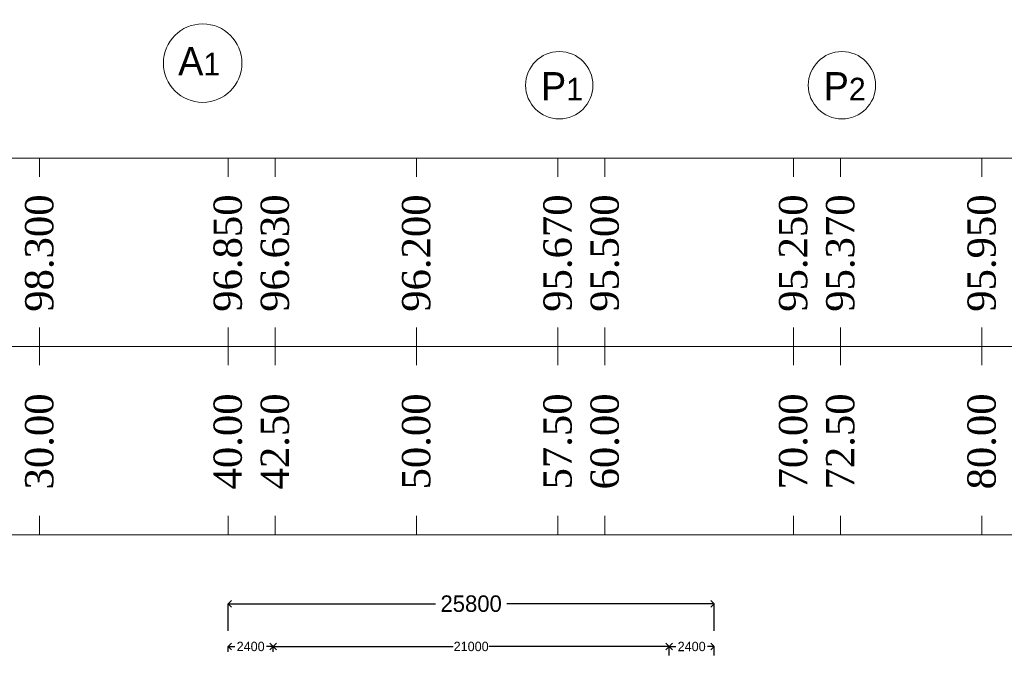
# Model space of a CAD drawing. Header units: millimetres. Extents: x -20950785 to 389010297, y -11535949 to 14056629.
# Tile 193 of 256: x 12057580 to 12109824, y -1221459 to -1187444. Entities that reach past the tile are written whole.
import ezdxf

# ---------------------------------------------------------------- set-up
doc = ezdxf.new("R2010")
doc.units = ezdxf.units.MM
doc.header["$LTSCALE"] = 60
doc.header["$MEASUREMENT"] = 0
doc.layers.add('TEXT', color=7, linetype='Continuous')
doc.styles.add('PDF Arial Bold', font='times.ttf')
doc.dimstyles.get("Standard").update_dxf_attribs({"dimtxt": 400, "dimasz": 215, "dimexe": 0.18, "dimexo": 0.0625, "dimgap": 0.09, "dimtad": 0, "dimtih": 1, "dimtoh": 1, "dimdec": 0, "dimzin": 4, "dimdsep": 46, "dimtxsty": 'Standard', "dimblk": 'OPEN90', "dimcen": 0, "dimadec": 0, "dimazin": 1, "dimtfac": 1, "dimtdec": 0, "dimtix": 1, "dimtofl": 0, "dimtmove": 0, "dimatfit": 3, "dimldrblk": 'OPEN30', "dimfxl": 1, "dimtolj": 1, "dimtzin": 0, "dimarcsym": 0})

# ---------------------------------------------------------------- blocks, each defined once
blk = doc.blocks.new('_Open90')
at = {"color": 0, "linetype": 'ByBlock', "lineweight": -2}
for p, q in [((0, 0), (-1, 0)), ((-0.5, 0.5), (0, 0)), ((0, 0), (-0.5, -0.5))]:
    blk.add_line(p, q, dxfattribs=at)
blk = doc.blocks.new('*D748')
at = {"color": 0, "linetype": 'Continuous', "lineweight": -2, "transparency": 16777216}
for p, q in [((12068635, -1219886), (12068635, -1218454)), ((12068985, -1218455), (12079639, -1218455)), ((12094085, -1218455), (12083430, -1218455)), ((12094435, -1219886), (12094435, -1218454))]:
    blk.add_line(p, q, dxfattribs=at)
at = {"layer": 'Defpoints', "color": 0, "linetype": 'Continuous', "lineweight": 9, "transparency": 16777216}
for p in [(12068635, -1218455), (12068635, -1219886), (12094435, -1219886)]:
    blk.add_point(p, dxfattribs=at)
at = {"color": 0, "linetype": 'Continuous', "lineweight": -2, "transparency": 16777216, "xscale": 350, "yscale": 350, "zscale": 350, "rotation": 180}
blk.add_blockref('_Open90', (12068635, -1218455), dxfattribs=at)
at = {"color": 0, "linetype": 'Continuous', "lineweight": -2, "transparency": 16777216, "xscale": 350, "yscale": 350, "zscale": 350}
blk.add_blockref('_Open90', (12094435, -1218455), dxfattribs=at)
at = {"color": 0, "linetype": 'Continuous', "lineweight": 9, "transparency": 16777216, "insert": (12081535, -1218455), "char_height": 700, "attachment_point": 5}
blk.add_mtext('\\A1;{\\H1.25x;25800}', dxfattribs=at)
blk = doc.blocks.new('_Open30')
at = {"color": 0, "linetype": 'ByBlock', "lineweight": -2}
for p, q in [((-1, 0.27), (0, 0)), ((0, 0), (-1, -0.27)), ((0, 0), (-1, 0))]:
    blk.add_line(p, q, dxfattribs=at)
blk = doc.blocks.new('*D760')
at = {"color": 0, "linetype": 'Continuous', "lineweight": -2, "transparency": 16777216}
for p, q in [((12092035, -1221195), (12092035, -1220727)), ((12092385, -1220727), (12092401, -1220727)), ((12094085, -1220727), (12094068, -1220727)), ((12094435, -1221195), (12094435, -1220727))]:
    blk.add_line(p, q, dxfattribs=at)
at = {"layer": 'Defpoints', "color": 0, "linetype": 'Continuous', "lineweight": 9, "transparency": 16777216}
for p in [(12094435, -1220727), (12092035, -1221196), (12094435, -1221196)]:
    blk.add_point(p, dxfattribs=at)
at = {"color": 0, "linetype": 'Continuous', "lineweight": -2, "transparency": 16777216, "xscale": 350, "yscale": 350, "zscale": 350, "rotation": 180}
blk.add_blockref('_Open90', (12092035, -1220727), dxfattribs=at)
at = {"color": 0, "linetype": 'Continuous', "lineweight": -2, "transparency": 16777216, "xscale": 350, "yscale": 350, "zscale": 350}
blk.add_blockref('_Open90', (12094435, -1220727), dxfattribs=at)
at = {"color": 0, "linetype": 'Continuous', "lineweight": 9, "transparency": 16777216, "insert": (12093235, -1220727), "char_height": 400, "attachment_point": 5}
blk.add_mtext('\\A1;{\\H1.25x;2400}', dxfattribs=at)
blk = doc.blocks.new('*D761')
at = {"color": 0, "linetype": 'Continuous', "lineweight": -2, "transparency": 16777216}
for p, q in [((12068635, -1221010), (12068635, -1220726)), ((12068985, -1220726), (12069001, -1220726)), ((12070685, -1220726), (12070668, -1220726)), ((12071035, -1221010), (12071035, -1220726))]:
    blk.add_line(p, q, dxfattribs=at)
at = {"layer": 'Defpoints', "color": 0, "linetype": 'Continuous', "lineweight": 9, "transparency": 16777216}
for p in [(12068635, -1220726), (12068635, -1221010), (12071035, -1221010)]:
    blk.add_point(p, dxfattribs=at)
at = {"color": 0, "linetype": 'Continuous', "lineweight": -2, "transparency": 16777216, "xscale": 350, "yscale": 350, "zscale": 350, "rotation": 180}
blk.add_blockref('_Open90', (12068635, -1220726), dxfattribs=at)
at = {"color": 0, "linetype": 'Continuous', "lineweight": -2, "transparency": 16777216, "xscale": 350, "yscale": 350, "zscale": 350}
blk.add_blockref('_Open90', (12071035, -1220726), dxfattribs=at)
at = {"color": 0, "linetype": 'Continuous', "lineweight": 9, "transparency": 16777216, "insert": (12069835, -1220726), "char_height": 400, "attachment_point": 5}
blk.add_mtext('\\A1;{\\H1.25x;2400}', dxfattribs=at)
blk = doc.blocks.new('*D762')
at = {"color": 0, "linetype": 'Continuous', "lineweight": -2, "transparency": 16777216}
for p, q in [((12071035, -1220686), (12071035, -1220726)), ((12071385, -1220726), (12080576, -1220726)), ((12091685, -1220726), (12082493, -1220726)), ((12092035, -1220686), (12092035, -1220726))]:
    blk.add_line(p, q, dxfattribs=at)
at = {"layer": 'Defpoints', "color": 0, "linetype": 'Continuous', "lineweight": 9, "transparency": 16777216}
for p in [(12071035, -1220686), (12092035, -1220686), (12092035, -1220726)]:
    blk.add_point(p, dxfattribs=at)
at = {"color": 0, "linetype": 'Continuous', "lineweight": -2, "transparency": 16777216, "xscale": 350, "yscale": 350, "zscale": 350, "rotation": 180}
blk.add_blockref('_Open90', (12071035, -1220726), dxfattribs=at)
at = {"color": 0, "linetype": 'Continuous', "lineweight": -2, "transparency": 16777216, "xscale": 350, "yscale": 350, "zscale": 350}
blk.add_blockref('_Open90', (12092035, -1220726), dxfattribs=at)
at = {"color": 0, "linetype": 'Continuous', "lineweight": 9, "transparency": 16777216, "insert": (12081535, -1220726), "char_height": 400, "attachment_point": 5}
blk.add_mtext('\\A1;{\\H1.25x;21000}', dxfattribs=at)

msp = doc.modelspace()

# ---------------------------------------------------------------- hatches: boundary and pattern name
at = {"lineweight": 9, "ltscale": 20}
h = msp.add_hatch(dxfattribs=at)
h.set_pattern_fill('AR-CONC', color=256, scale=100)
h.set_pattern_definition([(50, (10157580.54, -1292098.4), (717.26018, -62.75213), [75, -825]), (355, (10157580.54, -1292098.4), (-138.75133, 752.19213), [60, -660]), (100.451444, (10157640.3, -1292103.65), (578.50885, 689.44), [63.7402, -701.1421]), (46.1842, (10157580.5, -1291898.4), (1067.24133, -165.51928), [112.5, -1237.5]), (96.635635, (10157669.5, -1291912.2), (934.66195, 974.1186), [95.61034, -1051.71376]), (351.184164, (10157580.5, -1291898.4), (934.66195, 974.1186), [90, -990]), (21, (10157680.54, -1291948.4), (596.90705, -402.61889), [75, -825]), (326, (10157680.54, -1291948.4), (243.31533, 725.15005), [60, -660]), (71.451445, (10157730.3, -1291982), (840.22238, 322.53115), [63.7402, -701.1421]), (37.5, (10157580.54, -1292098.43), (12.159855, 332.893854), [0, -652, 0, -670, 0, -662.5]), (7.5, (10157580.54, -1292098.43), (263.06954, 394.41171), [0, -382, 0, -637, 0, -252.5]), (327.5, (10157357.54, -1292098.43), (533.822436, -22.554872), [0, -250, 0, -780, 0, -1035]), (317.5, (10157257.54, -1292098.43), (583.18617, 100.10498), [0, -325, 0, -518, 0, -735])])
h.paths.add_polyline_path([(12012664.11, -1307965.78), (12010664.11, -1307965.78), (12010664.11, -1316215.78), (12012664.11, -1316215.78)])
h.paths.add_polyline_path([(12012685.05, -1328546.28), (12017314.17, -1328546.28), (12017314.17, -1327765.05), (12012685.05, -1327765.05)], flags=9)
h.paths.add_polyline_path([(12012685.05, -1324046.28), (12017314.17, -1324046.28), (12017314.17, -1323265.05), (12012685.05, -1323265.05)], flags=9)
h.paths.add_polyline_path([(12012684.55, -1316297.79), (12017314.67, -1316297.79), (12017314.67, -1315513.54), (12012684.55, -1315513.54)], flags=9)
h.paths.add_polyline_path([(12012684.55, -1308047.79), (12017314.67, -1308047.79), (12017314.67, -1307263.54), (12012684.55, -1307263.54)], flags=9)
h.paths.add_polyline_path([(12012685.05, -1298546.28), (12017314.17, -1298546.28), (12017314.17, -1297765.05), (12012685.05, -1297765.05)], flags=9)
h.paths.add_polyline_path([(12021595.04, -1326379.21), (12026206.02, -1326379.21), (12026206.02, -1324451.02), (12021595.04, -1324451.02)], flags=9)
h.paths.add_polyline_path([(12021815.09, -1303721.44), (12024063.08, -1303721.44), (12024063.08, -1302635.64), (12021815.09, -1302635.64)], flags=9)
h.paths.add_polyline_path([(12007512.65, -1333674.74), (12022051.16, -1333674.74), (12022051.16, -1331593.07), (12007512.65, -1331593.07)], flags=9)
h.paths.add_polyline_path([(12021451.29, -1321132.75), (12026084.44, -1321132.75), (12026084.44, -1318360.81), (12021451.29, -1318360.81)], flags=9)
h.paths.add_polyline_path([(12021120.07, -1312441.88), (12025775.71, -1312441.88), (12025775.71, -1311356.09), (12021120.07, -1311356.09)], flags=9)
h.paths.add_polyline_path([(12121606.44, -1257324.85), (12132415.1, -1257324.85), (12132415.1, -1255010.01), (12121606.44, -1255010.01)], flags=9)
h.paths.add_polyline_path([(12091026.86, -1162364.71), (12096279.18, -1162364.71), (12096279.18, -1161061.75), (12091026.86, -1161061.75)], flags=9)
h.paths.add_polyline_path([(12091110.75, -1160567.45), (12096363.07, -1160567.45), (12096363.07, -1159264.5), (12091110.75, -1159264.5)], flags=9)
h.paths.add_polyline_path([(12110126.39, -1161458.9), (12115668.83, -1161458.9), (12115668.83, -1160155.95), (12110126.39, -1160155.95)], flags=9)
h.paths.add_polyline_path([(12110049.65, -1159583.58), (12115592.09, -1159583.58), (12115592.09, -1158280.63), (12110049.65, -1158280.63)], flags=9)
h.paths.add_polyline_path([(12071754.67, -1161458.9), (12077297.11, -1161458.9), (12077297.11, -1160155.95), (12071754.67, -1160155.95)], flags=9)
h.paths.add_polyline_path([(12071677.93, -1159583.58), (12077220.38, -1159583.58), (12077220.38, -1158280.63), (12071677.93, -1158280.63)], flags=9)
h.paths.add_polyline_path([(12177761.12, -1321079.52), (12274462.86, -1321079.52), (12274462.86, -1312589.55), (12177761.12, -1312589.55)], flags=9)
h.paths.add_polyline_path([(12259631.47, -1340513.66), (12268765.79, -1340513.66), (12268765.79, -1336170.48), (12259631.47, -1336170.48)], flags=9)
h.paths.add_polyline_path([(12201787.25, -1331852.54), (12288569.01, -1331852.54), (12288569.01, -1324631.23), (12201787.25, -1324631.23)], flags=9)
h.paths.add_polyline_path([(12176514.25, -1340714.29), (12196585.06, -1340714.29), (12196585.06, -1336436.83), (12176514.25, -1336436.83)], flags=9)
h.paths.add_polyline_path([(12270336.56, -1311637), (12275805.47, -1311637), (12275805.47, -1308087.78), (12270336.56, -1308087.78)], flags=9)
h.paths.add_polyline_path([(12258559.43, -1346520.56), (12271232.84, -1346520.56), (12271232.84, -1342243.1), (12258559.43, -1342243.1)], flags=9)
h.paths.add_polyline_path([(12238216.72, -1311714.69), (12243277.95, -1311714.69), (12243277.95, -1308165.47), (12238216.72, -1308165.47)], flags=9)
h.paths.add_polyline_path([(12214593.55, -1311953.24), (12219926.97, -1311953.24), (12219926.97, -1308404.03), (12214593.55, -1308404.03)], flags=9)
h.paths.add_polyline_path([(12225295.53, -1340370.32), (12238054.2, -1340370.32), (12238054.2, -1336092.87), (12225295.53, -1336092.87)], flags=9)
h.paths.add_polyline_path([(12189833.66, -1311876.12), (12197554.4, -1311876.12), (12197554.4, -1308326.91), (12189833.66, -1308326.91)], flags=9)
h.paths.add_polyline_path([(12180394.43, -1328704.29), (12195206.57, -1328704.29), (12195206.57, -1324426.84), (12180394.43, -1324426.84)], flags=9)
h.paths.add_polyline_path([(12225057.41, -1346457.64), (12242003.94, -1346457.64), (12242003.94, -1342180.19), (12225057.41, -1342180.19)], flags=9)
h.paths.add_polyline_path([(12209328.47, -1289576.73), (12285374.25, -1289576.73), (12285374.25, -1163984.39), (12209328.47, -1163984.39)], flags=9)
h.paths.add_polyline_path([(12157432.7, -1251624.24), (12162685.02, -1251624.24), (12162685.02, -1250321.28), (12157432.7, -1250321.28)], flags=9)
h.paths.add_polyline_path([(12057183.35, -1237267.73), (12062725.8, -1237267.73), (12062725.8, -1235964.78), (12057183.35, -1235964.78)], flags=9)
h.paths.add_polyline_path([(12054834.37, -1261172.86), (12066191.05, -1261172.86), (12066191.05, -1258857.42), (12054834.37, -1258857.42)], flags=9)
h.paths.add_polyline_path([(12053486.18, -1270637.91), (12059613.88, -1270637.91), (12059613.88, -1269117.8), (12053486.18, -1269117.8)], flags=9)
h.paths.add_polyline_path([(12128205.24, -1259779.83), (12140029.76, -1259779.83), (12140029.76, -1257464.58), (12128205.24, -1257464.58)], flags=9)
h.paths.add_polyline_path([(12096956.73, -1224556.35), (12103696.52, -1224556.35), (12103696.52, -1223036.24), (12096956.73, -1223036.24)], flags=9)
h.paths.add_polyline_path([(12096956.73, -1226394.76), (12103084.43, -1226394.76), (12103084.43, -1224874.64), (12096956.73, -1224874.64)], flags=9)
h.paths.add_polyline_path([(12096956.73, -1227479.94), (12103084.43, -1227479.94), (12103084.43, -1225959.83), (12096956.73, -1225959.83)], flags=9)
h.paths.add_polyline_path([(12096879.65, -1228507.06), (12103007.35, -1228507.06), (12103007.35, -1226986.95), (12096879.65, -1226986.95)], flags=9)
h.paths.add_polyline_path([(12096879.65, -1234227.5), (12103007.35, -1234227.5), (12103007.35, -1232707.39), (12096879.65, -1232707.39)], flags=9)
h.paths.add_polyline_path([(12096899.42, -1237238.61), (12103027.12, -1237238.61), (12103027.12, -1235718.5), (12096899.42, -1235718.5)], flags=9)
h.paths.add_polyline_path([(12122066.07, -1236372.5), (12127318.39, -1236372.5), (12127318.39, -1235069.54), (12122066.07, -1235069.54)], flags=9)
h.paths.add_polyline_path([(12122066.07, -1235553.24), (12127318.39, -1235553.24), (12127318.39, -1234250.28), (12122066.07, -1234250.28)], flags=9)
h.paths.add_polyline_path([(12166315.03, -1235506.73), (12171567.34, -1235506.73), (12171567.34, -1234203.77), (12166315.03, -1234203.77)], flags=9)
h.paths.add_polyline_path([(12157432.7, -1248519.22), (12162685.02, -1248519.22), (12162685.02, -1247216.26), (12157432.7, -1247216.26)], flags=9)
h.paths.add_polyline_path([(12166298.29, -1228169.36), (12176137.44, -1228169.36), (12176137.44, -1226866.4), (12166298.29, -1226866.4)], flags=9)
h.paths.add_polyline_path([(12096916, -1223470.6), (12106755.15, -1223470.6), (12106755.15, -1222167.64), (12096916, -1222167.64)], flags=9)
h.paths.add_polyline_path([(12091816.82, -1229827.45), (12093415.88, -1229827.45), (12093415.88, -1228958.82), (12091816.82, -1228958.82)], flags=9)
h.paths.add_polyline_path([(12069616.82, -1229828.8), (12071215.88, -1229828.8), (12071215.88, -1228960.16), (12069616.82, -1228960.16)], flags=9)
h.paths.add_polyline_path([(12086932.73, -1229822.46), (12088531.79, -1229822.46), (12088531.79, -1228953.82), (12086932.73, -1228953.82)], flags=9)
h.paths.add_polyline_path([(12080732.73, -1229805.95), (12082331.79, -1229805.95), (12082331.79, -1228937.32), (12080732.73, -1228937.32)], flags=9)
h.paths.add_polyline_path([(12074731.76, -1229822.46), (12076330.82, -1229822.46), (12076330.82, -1228953.82), (12074731.76, -1228953.82)], flags=9)
h.paths.add_polyline_path([(12075690.97, -1223088.02), (12089152.62, -1223088.02), (12089152.62, -1221885.07), (12075690.97, -1221885.07)], flags=9)
h.paths.add_polyline_path([(12035390.86, -1223095.42), (12046692.24, -1223095.42), (12046692.24, -1222009.62), (12035390.86, -1222009.62)], flags=9)
h.paths.add_polyline_path([(12057156.8, -1228594.34), (12062409.11, -1228594.34), (12062409.11, -1227291.38), (12057156.8, -1227291.38)], flags=9)
h.paths.add_polyline_path([(12057156.8, -1227795.95), (12062409.11, -1227795.95), (12062409.11, -1226492.99), (12057156.8, -1226492.99)], flags=9)
h.paths.add_polyline_path([(12057156.8, -1226794.34), (12062409.11, -1226794.34), (12062409.11, -1225491.38), (12057156.8, -1225491.38)], flags=9)
h.paths.add_polyline_path([(12057156.8, -1224745.11), (12062933.76, -1224745.11), (12062933.76, -1223442.16), (12057156.8, -1223442.16)], flags=9)
h.paths.add_polyline_path([(12057183.35, -1234267.73), (12062725.8, -1234267.73), (12062725.8, -1232964.78), (12057183.35, -1232964.78)], flags=9)
h.paths.add_polyline_path([(12021984.97, -1257219.89), (12023546.59, -1257219.89), (12023546.59, -1256134.1), (12021984.97, -1256134.1)], flags=9)
h.paths.add_polyline_path([(12020199.47, -1257194.97), (12021761.08, -1257194.97), (12021761.08, -1256109.17), (12020199.47, -1256109.17)], flags=9)
h.paths.add_polyline_path([(12016105.02, -1285392.48), (12017978.97, -1285392.48), (12017978.97, -1284089.53), (12016105.02, -1284089.53)], flags=9)
h.paths.add_polyline_path([(12010542.3, -1285342.34), (12012416.24, -1285342.34), (12012416.24, -1284039.39), (12010542.3, -1284039.39)], flags=9)
h.paths.add_polyline_path([(12004874.68, -1285404.48), (12006748.62, -1285404.48), (12006748.62, -1284101.53), (12004874.68, -1284101.53)], flags=9)
h.paths.add_polyline_path([(12121996.12, -1227954.8), (12130193.64, -1227954.8), (12130193.64, -1225639.76), (12121996.12, -1225639.76)], flags=9)
h.paths.add_polyline_path([(12127774.78, -1253229.93), (12138492.38, -1253229.93), (12138492.38, -1252292.46), (12127774.78, -1252292.46)], flags=9)
h.paths.add_polyline_path([(12129917.44, -1252439.87), (12135485.47, -1252439.87), (12135485.47, -1251503), (12129917.44, -1251503)], flags=9)
h.paths.add_polyline_path([(12094085.6, -1243885.45), (12104894.26, -1243885.45), (12104894.26, -1241570.61), (12094085.6, -1241570.61)], flags=9)
h.paths.add_polyline_path([(12131050.28, -1268755.33), (12137573.52, -1268755.33), (12137573.52, -1267817.86), (12131050.28, -1267817.86)], flags=9)
h.paths.add_polyline_path([(12091717.16, -1270537.91), (12097844.86, -1270537.91), (12097844.86, -1269017.8), (12091717.16, -1269017.8)], flags=9)
h.paths.add_polyline_path([(12122072.59, -1273763.16), (12128214.87, -1273763.16), (12128214.87, -1272669.44), (12122072.59, -1272669.44)], flags=9)
h.paths.add_polyline_path([(12158378, -1273555.44), (12163630.32, -1273555.44), (12163630.32, -1272252.49), (12158378, -1272252.49)], flags=9)
h.paths.add_polyline_path([(12146911.17, -1294356.56), (12157562.43, -1294356.56), (12157562.43, -1292076.39), (12146911.17, -1292076.39)], flags=9)
h.paths.add_polyline_path([(12110894.79, -1294436.32), (12121546.05, -1294436.32), (12121546.05, -1292156.15), (12110894.79, -1292156.15)], flags=9)
h.paths.add_polyline_path([(12008137.99, -1290427.44), (12021957.65, -1290427.44), (12021957.65, -1288364.43), (12008137.99, -1288364.43)], flags=9)
h.paths.add_polyline_path([(12073788, -1300939.43), (12089062.36, -1300939.43), (12089062.36, -1298659.25), (12073788, -1298659.25)], flags=9)
h.paths.add_polyline_path([(12166315.03, -1229112.94), (12172091.99, -1229112.94), (12172091.99, -1227809.98), (12166315.03, -1227809.98)], flags=9)
h.paths.add_polyline_path([(12166315.03, -1236456.78), (12171567.34, -1236456.78), (12171567.34, -1235153.83), (12166315.03, -1235153.83)], flags=9)
h.paths.add_polyline_path([(12166315.03, -1233455.78), (12171567.34, -1233455.78), (12171567.34, -1232152.83), (12166315.03, -1232152.83)], flags=9)
h.paths.add_polyline_path([(12166315.03, -1232054.17), (12171567.34, -1232054.17), (12171567.34, -1230751.22), (12166315.03, -1230751.22)], flags=9)
h.paths.add_polyline_path([(12166315.03, -1231054.17), (12171567.34, -1231054.17), (12171567.34, -1229751.22), (12166315.03, -1229751.22)], flags=9)
h.paths.add_polyline_path([(12121258.71, -1251667.62), (12126523.52, -1251667.62), (12126523.52, -1250730.15), (12121258.71, -1250730.15)], flags=9)
h.paths.add_polyline_path([(12121368.34, -1248736.57), (12126620.65, -1248736.57), (12126620.65, -1247433.61), (12121368.34, -1247433.61)], flags=9)
h.paths.add_polyline_path([(12122066.07, -1233069.52), (12127318.39, -1233069.52), (12127318.39, -1231766.56), (12122066.07, -1231766.56)], flags=9)
h.paths.add_polyline_path([(12122066.07, -1231081.33), (12127318.39, -1231081.33), (12127318.39, -1229778.38), (12122066.07, -1229778.38)], flags=9)
h.paths.add_polyline_path([(12122066.07, -1230081.33), (12127318.39, -1230081.33), (12127318.39, -1228778.38), (12122066.07, -1228778.38)], flags=9)
h.paths.add_polyline_path([(12143043.02, -1227365.28), (12150066.73, -1227365.28), (12150066.73, -1226062.32), (12143043.02, -1226062.32)], flags=9)
h.paths.add_polyline_path([(12152130.23, -1227299.57), (12160081.54, -1227299.57), (12160081.54, -1225996.62), (12152130.23, -1225996.62)], flags=9)
h.paths.add_polyline_path([(12148559.5, -1228893.72), (12151110.51, -1228960.49), (12151138.92, -1227875.06), (12148587.91, -1227808.29)], flags=9)
h.paths.add_polyline_path([(12153025.69, -1228837.54), (12162660.57, -1229089.71), (12162688.97, -1228004.29), (12153054.09, -1227752.11)], flags=9)
h.paths.add_polyline_path([(12044000.33, -1224405.69), (12044001.16, -1224405.69), (12044001.16, -1224405.26), (12044000.33, -1224405.26)], flags=9)
h.paths.add_polyline_path([(12138826.58, -1146872.8), (12150027.89, -1146872.8), (12150027.89, -1144266.81), (12138826.58, -1144266.81)], flags=9)
h.paths.add_polyline_path([(12028445.87, -1147131.73), (12045102.57, -1147131.73), (12045102.57, -1144525.73), (12028445.87, -1144525.73)], flags=9)
h.paths.add_polyline_path([(12092007.15, -1157766.24), (12100029.41, -1157766.24), (12100029.41, -1156246.13), (12092007.15, -1156246.13)], flags=9)
h.paths.add_polyline_path([(12087324.75, -1156707.19), (12096304.16, -1156707.19), (12096304.16, -1155187.08), (12087324.75, -1155187.08)], flags=9)
h.paths.add_polyline_path([(12084617.66, -1154204.9), (12107890.66, -1154204.9), (12107890.66, -1152033.31), (12084617.66, -1152033.31)], flags=9)
h.paths.add_polyline_path([(12178165.5, -1194209.77), (12198480.39, -1194209.77), (12198480.39, -1191007), (12178165.5, -1191007)], flags=9)
h.paths.add_polyline_path([(12182449.75, -1211994.19), (12194764.99, -1211994.19), (12194764.99, -1206291.41), (12182449.75, -1206291.41)], flags=9)
h.paths.add_polyline_path([(12182353.33, -1201405.96), (12195097.92, -1201405.96), (12195097.92, -1198203.18), (12182353.33, -1198203.18)], flags=9)
h.paths.add_polyline_path([(12118277.4, -1191204.38), (12121487.04, -1191204.38), (12121487.04, -1187946.99), (12118277.4, -1187946.99)], flags=9)
h.paths.add_polyline_path([(12124995.62, -1186267.37), (12131123.33, -1186267.37), (12131123.33, -1184747.26), (12124995.62, -1184747.26)], flags=9)
h.paths.add_polyline_path([(12065587.4, -1191204.38), (12068797.04, -1191204.38), (12068797.04, -1187946.99), (12065587.4, -1187946.99)], flags=9)
h.paths.add_polyline_path([(12071929.81, -1186304.64), (12078057.51, -1186304.64), (12078057.51, -1184784.52), (12071929.81, -1184784.52)], flags=9)
h.paths.add_polyline_path([(12103444.68, -1187386.49), (12109572.38, -1187386.49), (12109572.38, -1185866.37), (12103444.68, -1185866.37)], flags=9)
h.paths.add_polyline_path([(12099738.43, -1192460.83), (12102631.85, -1192460.83), (12102631.85, -1189353.44), (12099738.43, -1189353.44)], flags=9)
h.paths.add_polyline_path([(12088444.68, -1187386.49), (12094572.38, -1187386.49), (12094572.38, -1185866.37), (12088444.68, -1185866.37)], flags=9)
h.paths.add_polyline_path([(12084738.43, -1192460.83), (12087631.85, -1192460.83), (12087631.85, -1189353.44), (12084738.43, -1189353.44)], flags=9)
h.paths.add_polyline_path([(12117719.79, -1203262.12), (12117719.79, -1196421.27), (12114517.01, -1196421.27), (12114517.01, -1203262.12)], flags=9)
h.paths.add_polyline_path([(12117719.79, -1212731.65), (12117719.79, -1206998.24), (12114517.01, -1206998.24), (12114517.01, -1212731.65)], flags=9)
h.paths.add_polyline_path([(12102719.79, -1203262.12), (12102719.79, -1196421.27), (12099517.01, -1196421.27), (12099517.01, -1203262.12)], flags=9)
h.paths.add_polyline_path([(12102719.79, -1212705.7), (12102719.79, -1206972.28), (12099517.01, -1206972.28), (12099517.01, -1212705.7)], flags=9)
h.paths.add_polyline_path([(12087719.79, -1203262.12), (12087719.79, -1196421.27), (12084517.01, -1196421.27), (12084517.01, -1203262.12)], flags=9)
h.paths.add_polyline_path([(12087719.79, -1212717.6), (12087719.79, -1206984.18), (12084517.01, -1206984.18), (12084517.01, -1212717.6)], flags=9)
h.paths.add_polyline_path([(12072719.79, -1203262.12), (12072719.79, -1196421.27), (12069517.01, -1196421.27), (12069517.01, -1203262.12)], flags=9)
h.paths.add_polyline_path([(12072719.79, -1212681.91), (12072719.79, -1206948.49), (12069517.01, -1206948.49), (12069517.01, -1212681.91)], flags=9)
h.paths.add_polyline_path([(12170219.79, -1203262.12), (12170219.79, -1196421.27), (12167017.01, -1196421.27), (12167017.01, -1203262.12)], flags=9)
h.paths.add_polyline_path([(12170219.79, -1213348.09), (12170219.79, -1206507.25), (12167017.01, -1206507.25), (12167017.01, -1213348.09)], flags=9)
h.paths.add_polyline_path([(12160219.79, -1203228.59), (12160219.79, -1196387.75), (12157017.01, -1196387.75), (12157017.01, -1203228.59)], flags=9)
h.paths.add_polyline_path([(12160219.79, -1213348.09), (12160219.79, -1206507.25), (12157017.01, -1206507.25), (12157017.01, -1213348.09)], flags=9)
h.paths.add_polyline_path([(11998165.5, -1194209.77), (12018480.39, -1194209.77), (12018480.39, -1191007), (11998165.5, -1191007)], flags=9)
h.paths.add_polyline_path([(12002449.75, -1211994.19), (12014764.99, -1211994.19), (12014764.99, -1206291.41), (12002449.75, -1206291.41)], flags=9)
h.paths.add_polyline_path([(12002353.33, -1201405.96), (12015097.92, -1201405.96), (12015097.92, -1198203.18), (12002353.33, -1198203.18)], flags=9)
h.paths.add_polyline_path([(12150219.79, -1203262.12), (12150219.79, -1196421.27), (12147017.01, -1196421.27), (12147017.01, -1203262.12)], flags=9)
h.paths.add_polyline_path([(12150219.79, -1213348.09), (12150219.79, -1206507.25), (12147017.01, -1206507.25), (12147017.01, -1213348.09)], flags=9)
h.paths.add_polyline_path([(12140219.79, -1203262.12), (12140219.79, -1196421.27), (12137017.01, -1196421.27), (12137017.01, -1203262.12)], flags=9)
h.paths.add_polyline_path([(12140219.79, -1213348.09), (12140219.79, -1206507.25), (12137017.01, -1206507.25), (12137017.01, -1213348.09)], flags=9)
h.paths.add_polyline_path([(12130219.79, -1203262.12), (12130219.79, -1196421.27), (12127017.01, -1196421.27), (12127017.01, -1203262.12)], flags=9)
h.paths.add_polyline_path([(12130219.79, -1213348.09), (12130219.79, -1206507.25), (12127017.01, -1206507.25), (12127017.01, -1213348.09)], flags=9)
h.paths.add_polyline_path([(12120219.79, -1203262.12), (12120219.79, -1196421.27), (12117017.01, -1196421.27), (12117017.01, -1203262.12)], flags=9)
h.paths.add_polyline_path([(12120219.79, -1212708.4), (12120219.79, -1206974.99), (12117017.01, -1206974.99), (12117017.01, -1212708.4)], flags=9)
h.paths.add_polyline_path([(12110219.79, -1203262.12), (12110219.79, -1196421.27), (12107017.01, -1196421.27), (12107017.01, -1203262.12)], flags=9)
h.paths.add_polyline_path([(12110219.79, -1212731.65), (12110219.79, -1206998.24), (12107017.01, -1206998.24), (12107017.01, -1212731.65)], flags=9)
h.paths.add_polyline_path([(12100219.79, -1203262.12), (12100219.79, -1196421.27), (12097017.01, -1196421.27), (12097017.01, -1203262.12)], flags=9)
h.paths.add_polyline_path([(12100219.79, -1212705.7), (12100219.79, -1206972.28), (12097017.01, -1206972.28), (12097017.01, -1212705.7)], flags=9)
h.paths.add_polyline_path([(12090219.79, -1203262.12), (12090219.79, -1196421.27), (12087017.01, -1196421.27), (12087017.01, -1203262.12)], flags=9)
h.paths.add_polyline_path([(12090219.79, -1212712.19), (12090219.79, -1206978.77), (12087017.01, -1206978.77), (12087017.01, -1212712.19)], flags=9)
h.paths.add_polyline_path([(12080219.79, -1203262.12), (12080219.79, -1196421.27), (12077017.01, -1196421.27), (12077017.01, -1203262.12)], flags=9)
h.paths.add_polyline_path([(12080219.79, -1212717.6), (12080219.79, -1206984.18), (12077017.01, -1206984.18), (12077017.01, -1212717.6)], flags=9)
h.paths.add_polyline_path([(12070219.79, -1203262.12), (12070219.79, -1196421.27), (12067017.01, -1196421.27), (12067017.01, -1203262.12)], flags=9)
h.paths.add_polyline_path([(12070219.79, -1212681.91), (12070219.79, -1206948.49), (12067017.01, -1206948.49), (12067017.01, -1212681.91)], flags=9)
h.paths.add_polyline_path([(12060219.79, -1203262.12), (12060219.79, -1196421.27), (12057017.01, -1196421.27), (12057017.01, -1203262.12)], flags=9)
h.paths.add_polyline_path([(12060219.79, -1212709.48), (12060219.79, -1206976.07), (12057017.01, -1206976.07), (12057017.01, -1212709.48)], flags=9)
h.paths.add_polyline_path([(12050219.79, -1203262.12), (12050219.79, -1196421.27), (12047017.01, -1196421.27), (12047017.01, -1203262.12)], flags=9)
h.paths.add_polyline_path([(12050219.79, -1212688.4), (12050219.79, -1206954.98), (12047017.01, -1206954.98), (12047017.01, -1212688.4)], flags=9)
h.paths.add_polyline_path([(12040219.79, -1203262.12), (12040219.79, -1196421.27), (12037017.01, -1196421.27), (12037017.01, -1203262.12)], flags=9)
h.paths.add_polyline_path([(12040219.79, -1212794.38), (12040219.79, -1207060.96), (12037017.01, -1207060.96), (12037017.01, -1212794.38)], flags=9)
h.paths.add_polyline_path([(12030219.79, -1203262.12), (12030219.79, -1196421.27), (12027017.01, -1196421.27), (12027017.01, -1203262.12)], flags=9)
h.paths.add_polyline_path([(12030219.79, -1212704.62), (12030219.79, -1206971.2), (12027017.01, -1206971.2), (12027017.01, -1212704.62)], flags=9)

# ---------------------------------------------------------------- linework, layer by layer
at = {"color": 7, "linetype": 'Continuous', "lineweight": 9, "ltscale": 20}
for p, q in [((12018634.56, -1194790.2), (12178634.56, -1194790.2)), ((12058634.56, -1195790.2), (12058634.56, -1194790.2)), ((12068634.56, -1195790.2), (12068634.56, -1194790.2)), ((12071134.56, -1195790.2), (12071134.56, -1194790.2)), ((12078634.56, -1195790.2), (12078634.56, -1194790.2)), ((12086134.56, -1195790.2), (12086134.56, -1194790.2)), ((12088634.56, -1195790.2), (12088634.56, -1194790.2)), ((12098634.56, -1195790.2), (12098634.56, -1194790.2)), ((12101134.56, -1195790.2), (12101134.56, -1194790.2)), ((12108634.56, -1195790.2), (12108634.56, -1194790.2)), ((12058634.56, -1204790.2), (12058634.56, -1203790.2)), ((12068634.56, -1204790.2), (12068634.56, -1203790.2)), ((12071134.56, -1204790.2), (12071134.56, -1203790.2)), ((12078634.56, -1204790.2), (12078634.56, -1203790.2)), ((12086134.56, -1204790.2), (12086134.56, -1203790.2)), ((12088634.56, -1204790.2), (12088634.56, -1203790.2)), ((12098634.56, -1204790.2), (12098634.56, -1203790.2)), ((12101134.56, -1204790.2), (12101134.56, -1203790.2)), ((12108634.56, -1204790.2), (12108634.56, -1203790.2)), ((11998634.56, -1204790.2), (12198634.56, -1204790.2)), ((12058634.56, -1205790.2), (12058634.56, -1204790.2)), ((12058634.56, -1205790.2), (12058634.56, -1204790.2)), ((12068634.56, -1205790.2), (12068634.56, -1204790.2)), ((12071134.56, -1205790.2), (12071134.56, -1204790.2)), ((12078634.56, -1205790.2), (12078634.56, -1204790.2)), ((12086134.56, -1205790.2), (12086134.56, -1204790.2)), ((12088634.56, -1205790.2), (12088634.56, -1204790.2)), ((12098634.56, -1205790.2), (12098634.56, -1204790.2)), ((12101134.56, -1205790.2), (12101134.56, -1204790.2)), ((12108634.56, -1205790.2), (12108634.56, -1204790.2)), ((12058634.56, -1214790.2), (12058634.56, -1213790.2)), ((12058634.56, -1214790.2), (12058634.56, -1213790.2)), ((12068634.56, -1214790.2), (12068634.56, -1213790.2)), ((12071134.56, -1214790.2), (12071134.56, -1213790.2)), ((12078634.56, -1214790.2), (12078634.56, -1213790.2)), ((12086134.56, -1214790.2), (12086134.56, -1213790.2)), ((12088634.56, -1214790.2), (12088634.56, -1213790.2)), ((12098634.56, -1214790.2), (12098634.56, -1213790.2)), ((12101134.56, -1214790.2), (12101134.56, -1213790.2)), ((12108634.56, -1214790.2), (12108634.56, -1213790.2)), ((12158634.56, -1214790.2), (12018634.56, -1214790.2))]:
    msp.add_line(p, q, dxfattribs=at)
for centre, radius in [((12067289.56, -1189751.12), 2084), ((12086211.07, -1190925), 1786.58), ((12101211.07, -1190925), 1786.58)]:
    msp.add_circle(centre, radius, dxfattribs=at)

# ---------------------------------------------------------------- texts
at = {"color": 7, "linetype": 'Continuous', "lineweight": 9, "ltscale": 2, "char_height": 900, "attachment_point": 1, "rotation": 90, "style": 'PDF Arial Bold'}
for insert in [(12061267.37, -1578885.51), (12061495.74, -1621654.51)]:
    msp.add_mtext_dynamic_manual_height_columns('\\pi1240.70522,t5740.70522;Moderately \\P\\pi690.45288,t5190.45288;Stronge Rock', width=8577.0125, gutter_width=1, heights=[0], dxfattribs=dict(at, insert=insert))
at = {"color": 7, "linetype": 'Continuous', "lineweight": 9, "attachment_point": 1}
for s, insert, char_height, width in [('A{\\H0.8x;1}', (12065988.6, -1188896.2), 1500, 2595.5684), ('{\\H1.25x;P}1', (12085239.91, -1190227.65), 1200, 18152.7749), ('{\\H1.25x;P}2', (12100239.91, -1190227.65), 1200, 18152.7749)]:
    msp.add_mtext(s, dxfattribs=dict(at, insert=insert, char_height=char_height, width=width))
at = {"layer": 'TEXT', "color": 7, "linetype": 'Continuous', "lineweight": 9, "char_height": 1500, "width": 10011.067, "attachment_point": 2, "rotation": 90}
for s, insert in [('{\\fTimes New Roman|b0|i0|c0|p18;98.300}', (12057865.7, -1199837.37)), ('{\\fTimes New Roman|b0|i0|c0|p18;96.850}', (12067865.7, -1199837.37)), ('{\\fTimes New Roman|b0|i0|c0|p18;96.630}', (12070365.7, -1199837.37)), ('{\\fTimes New Roman|b0|i0|c0|p18;96.200}', (12077865.7, -1199837.37)), ('{\\fTimes New Roman|b0|i0|c0|p18;95.670}', (12085365.7, -1199837.37)), ('{\\fTimes New Roman|b0|i0|c0|p18;95.500}', (12087865.7, -1199837.37)), ('{\\fTimes New Roman|b0|i0|c0|p18;95.250}', (12097865.7, -1199837.37)), ('{\\fTimes New Roman|b0|i0|c0|p18;95.370}', (12100365.7, -1199837.37)), ('{\\fTimes New Roman|b0|i0|c0|p18;95.950}', (12107865.7, -1199837.37)), ('{\\fTimes New Roman|b0|i0|c0|p18;30.00}', (12057865.7, -1209837.37)), ('{\\fTimes New Roman|b0|i0|c0|p18;40.00}', (12067865.7, -1209837.37)), ('{\\fTimes New Roman|b0|i0|c0|p18;42.50}', (12070365.7, -1209837.37)), ('{\\fTimes New Roman|b0|i0|c0|p18;50.00}', (12077865.7, -1209837.37)), ('{\\fTimes New Roman|b0|i0|c0|p18;57.50}', (12085365.7, -1209837.37)), ('{\\fTimes New Roman|b0|i0|c0|p18;60.00}', (12087865.7, -1209837.37)), ('{\\fTimes New Roman|b0|i0|c0|p18;70.00}', (12097865.7, -1209837.37)), ('{\\fTimes New Roman|b0|i0|c0|p18;72.50}', (12100365.7, -1209837.37)), ('{\\fTimes New Roman|b0|i0|c0|p18;80.00}', (12107865.7, -1209837.37))]:
    msp.add_mtext(s, dxfattribs=dict(at, insert=insert))

# ---------------------------------------------------------------- dimensions: what is measured, and where the dimension line sits
at = {"color": 7, "linetype": 'Continuous', "lineweight": 9}
for base, p1, p2, override, picture, middle in [((12068634.56, -1218454.61), (12094434.56, -1219886.09), (12068634.56, -1219886.09), {"dimtxt": 700, "dimasz": 350}, '*D748', (12081534.56, -1218454.61)), ((12068634.56, -1220726.14), (12071034.56, -1221010.29), (12068634.56, -1221010.29), {"dimasz": 350}, '*D761', (12069834.56, -1220726.14)), ((12092034.56, -1220726.14), (12071034.56, -1220686.4), (12092034.56, -1220686.4), {"dimasz": 350}, '*D762', (12081534.56, -1220726.14)), ((12094434.56, -1220726.78), (12092034.56, -1221195.52), (12094434.56, -1221195.52), {"dimasz": 350}, '*D760', (12093234.56, -1220726.78))]:
    dim = msp.add_linear_dim(base=base, p1=p1, p2=p2, text='{\\H1.25x;<>}', dimstyle='Standard', override=override, dxfattribs=at)
    dim.commit()
    dim.dimension.update_dxf_attribs({"geometry": picture, "text_midpoint": middle})

doc.saveas('drawing.dxf')
